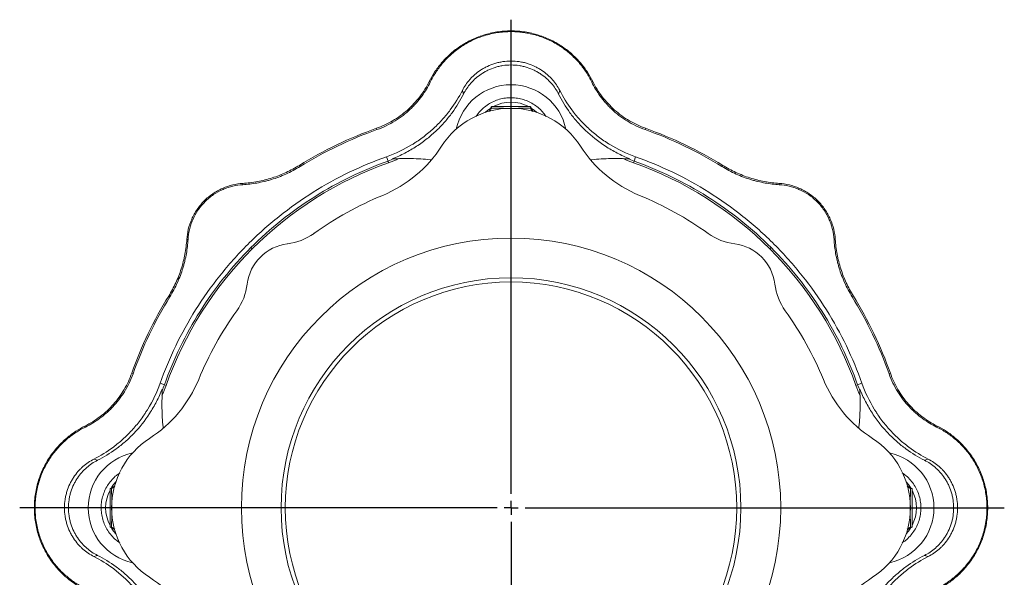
# Model space of a CAD drawing. Header units: millimetres. Extents: x 24 to 822, y -62 to 722.
# Tile 7 of 7: x 471 to 822, y 524 to 722. Entities that reach past the tile are written whole.
import ezdxf

# ---------------------------------------------------------------- set-up
doc = ezdxf.new("R2010")
doc.units = ezdxf.units.MM
doc.layers.add('FORMAT', color=7, linetype='Continuous')

# ---------------------------------------------------------------- blocks, each defined once
blk = doc.blocks.new('SW_CENTERMARKSYMBOL_0')
at = {"layer": 'FORMAT', "color": 0}
for p, q in [((0, 5), (0, 173.98)), ((-5, 0), (-175.22, 0)), ((0, 0), (-2.5, 0)), ((0, 0), (0, 2.5)), ((0, 0), (0, -2.5)), ((0, 0), (2.5, 0)), ((5, 0), (175.91, 0)), ((0, -5), (0, -179.52))]:
    blk.add_line(p, q, dxfattribs=at)

msp = doc.modelspace()

# ---------------------------------------------------------------- linework, layer by layer
at = {"color": 8, "linetype": 'Continuous', "lineweight": 0}
for p, q in [((645.94, 706.28), (645.94, 707.69)), ((616.79, 700.39), (617.15, 700.21)), ((675.09, 700.39), (674.73, 700.21)), ((597.95, 683.71), (598.12, 683.24)), ((693.93, 683.71), (693.77, 683.24)), ((601.54, 673.58), (602.09, 672.05)), ((602.09, 672.05), (602.3, 671.45)), ((689.8, 672.05), (689.59, 671.45)), ((690.34, 673.58), (689.8, 672.05)), ((570.46, 670.51), (570.72, 670.09)), ((721.43, 670.51), (721.17, 670.09)), ((550.26, 664.06), (550.29, 663.62)), ((741.62, 664.06), (741.59, 663.62)), ((530.32, 644.12), (530.76, 644.09)), ((761.56, 644.12), (761.12, 644.09)), ((553.2, 641.19), (553.65, 640.74)), ((738.69, 641.19), (738.24, 640.74)), ((523.87, 623.93), (524.29, 623.66)), ((768.02, 623.93), (767.59, 623.66)), ((510.67, 596.43), (511.14, 596.26)), ((781.21, 596.43), (780.74, 596.26)), ((520.8, 592.84), (522.33, 592.3)), ((522.33, 592.3), (522.93, 592.08)), ((769.55, 592.3), (768.95, 592.08)), ((771.08, 592.84), (769.55, 592.3)), ((493.99, 577.59), (494.17, 577.23)), ((797.89, 577.59), (797.72, 577.23)), ((488.1, 548.44), (486.69, 548.44)), ((803.79, 548.44), (805.19, 548.44))]:
    msp.add_line(p, q, dxfattribs=at)
at = {"color": 7, "linetype": 'Continuous', "lineweight": 15}
for p, q in [((628.58, 697.22), (629, 695.92)), ((663.31, 697.22), (662.88, 695.92)), ((638.05, 689.78), (639.01, 691.45)), ((639.01, 690.89), (638.36, 689.74)), ((639.01, 691.45), (639.01, 690.89)), ((639.01, 691.45), (652.87, 691.45)), ((652.87, 691.45), (652.87, 690.89)), ((652.87, 691.45), (653.83, 689.78)), ((653.55, 689.69), (652.87, 690.89)), ((497.16, 565.81), (498.46, 565.38)), ((794.72, 565.81), (793.42, 565.38)), ((502.93, 555.37), (504.6, 556.33)), ((502.93, 555.37), (503.49, 555.37)), ((502.93, 541.51), (502.93, 555.37)), ((504.69, 556.05), (503.49, 555.37)), ((788.4, 555.37), (787.25, 556.02)), ((787.29, 556.33), (788.95, 555.37)), ((788.95, 555.37), (788.4, 555.37)), ((788.95, 555.37), (788.95, 541.51)), ((504.6, 540.55), (502.93, 541.51)), ((502.93, 541.51), (503.49, 541.51)), ((503.49, 541.51), (504.64, 540.86)), ((787.19, 540.83), (788.4, 541.51)), ((788.95, 541.51), (787.29, 540.55)), ((788.95, 541.51), (788.4, 541.51)), ((497.16, 531.07), (498.46, 531.5)), ((794.72, 531.07), (793.42, 531.5))]:
    msp.add_line(p, q, dxfattribs=at)
at = {"color": 8, "linetype": 'Continuous', "lineweight": 0, "flags": 128}
for points in [[(636.72, 689.38), (637.65, 690.17), (638.71, 690.92)], [(653.18, 690.92), (654.23, 690.17), (655.17, 689.38)], [(503.47, 555.68), (504.21, 556.73), (505, 557.66)], [(786.88, 557.66), (787.68, 556.73), (788.42, 555.68)], [(505, 539.21), (504.21, 540.15), (503.47, 541.2)], [(788.42, 541.2), (787.68, 540.15), (786.88, 539.21)]]:
    msp.add_lwpolyline(points, dxfattribs=at)
at = {"color": 7, "linetype": 'Continuous', "lineweight": 15}
for radius in [96.17, 82, 80.5]:
    msp.add_circle((645.94, 548.44), radius, dxfattribs=at)
for centre, radius, start, end in [((645.94, 679.24), 20, 12.0652, 167.9348), ((645.94, 661.44), 29.42, 32.7198, 147.2802), ((582.84, 701.98), 45.58, 292.3409, 327.2802), ((709.04, 701.98), 45.58, 212.7198, 247.6591), ((645.94, 548.44), 130.53, 109.5343, 135), ((645.94, 548.44), 130.53, 45, 70.4657), ((645.94, 548.44), 120.42, 112.3409, 125.697), ((645.94, 548.44), 120.42, 54.303, 67.6591), ((563.67, 662.95), 20.58, 276.9725, 305.697), ((728.21, 662.95), 20.58, 234.303, 263.0275), ((645.94, 548.44), 130.53, 135, 160.4657), ((568.16, 626.22), 16.42, 96.9725, 173.0275), ((723.72, 626.22), 16.42, 6.9725, 83.0275), ((645.94, 548.44), 130.53, 19.5343, 45), ((531.43, 630.71), 20.58, 324.303, 353.0275), ((760.45, 630.71), 20.58, 186.9725, 215.697), ((645.94, 548.44), 120.42, 144.303, 157.6591), ((645.94, 548.44), 120.42, 22.3409, 35.697), ((492.4, 611.54), 45.58, 302.7198, 337.6591), ((799.48, 611.54), 45.58, 202.3409, 237.2802), ((532.94, 548.44), 29.42, 122.7198, 237.2802), ((758.94, 548.44), 29.42, 302.7198, 57.2802), ((515.14, 548.44), 20, 102.0652, 257.9348), ((776.74, 548.44), 20, 282.0652, 77.9348), ((492.4, 485.34), 45.58, 22.3409, 57.2802), ((799.48, 485.34), 45.58, 122.7198, 157.6591)]:
    msp.add_arc(centre, radius, start, end, dxfattribs=at)
at = {"color": 8, "linetype": 'Continuous', "lineweight": 0}
for centre, start, end in [((645.94, 679.48), 62.1561, 117.8439), ((514.9, 548.44), 152.1561, 207.8439), ((776.99, 548.44), 332.1561, 27.8439)]:
    msp.add_arc(centre, 13.53, start, end, dxfattribs=at)
at = {"color": 7, "linetype": 'Continuous', "lineweight": 15}
for points, knots in [([(616.79, 700.39), (617.33, 701.48), (617.96, 702.57), (619.38, 704.75), (620.17, 705.83), (621.96, 707.94), (622.94, 708.97), (625.1, 710.94), (626.28, 711.88), (628.81, 713.61), (630.16, 714.4), (633.03, 715.81), (634.53, 716.42), (637.66, 717.41), (639.28, 717.79), (642.58, 718.3), (644.26, 718.44), (647.62, 718.44), (649.3, 718.3), (652.6, 717.79), (654.22, 717.41), (657.35, 716.42), (658.86, 715.81), (661.72, 714.4), (663.07, 713.61), (665.6, 711.88), (666.78, 710.94), (668.94, 708.97), (669.93, 707.94), (671.71, 705.83), (672.51, 704.75), (673.93, 702.57), (674.55, 701.48), (675.09, 700.39)], [0, 0, 0, 0, 0.0625, 0.0625, 0.125, 0.125, 0.1875, 0.1875, 0.25, 0.25, 0.3125, 0.3125, 0.375, 0.375, 0.4375, 0.4375, 0.5, 0.5, 0.5625, 0.5625, 0.625, 0.625, 0.6875, 0.6875, 0.75, 0.75, 0.8125, 0.8125, 0.875, 0.875, 0.9375, 0.9375, 1, 1, 1, 1]), ([(674.73, 700.21), (674.16, 701.38), (673.52, 702.51), (672.08, 704.73), (671.28, 705.8), (669.52, 707.88), (668.55, 708.89), (666.95, 710.34), (666.39, 710.81), (665.24, 711.73), (664.64, 712.17), (662.79, 713.43), (661.48, 714.2), (659.73, 715.06), (659.38, 715.22), (658.66, 715.54), (658.29, 715.7), (657.19, 716.14), (656.44, 716.41), (654.16, 717.14), (652.59, 717.52), (650.57, 717.84), (650.16, 717.89), (649.34, 717.99), (648.93, 718.03), (647.68, 718.13), (646.85, 718.17), (644.38, 718.17), (642.74, 718.05), (640.29, 717.68), (639.48, 717.52), (637.89, 717.15), (637.11, 716.94), (635.58, 716.46), (634.83, 716.19), (633.35, 715.61), (632.63, 715.29), (630.51, 714.26), (629.19, 713.49), (627.33, 712.23), (626.73, 711.79), (625.57, 710.88), (625.01, 710.41), (623.4, 708.96), (622.42, 707.95), (620.64, 705.85), (619.83, 704.77), (618.37, 702.53), (617.72, 701.38), (617.15, 700.21)], [0, 0, 0, 0, 0.0625, 0.0625, 0.125, 0.125, 0.1875, 0.1875, 0.21875, 0.21875, 0.25, 0.25, 0.3125, 0.3125, 0.328125, 0.328125, 0.34375, 0.34375, 0.375, 0.375, 0.4375, 0.4375, 0.453125, 0.453125, 0.46875, 0.46875, 0.5, 0.5, 0.5625, 0.5625, 0.59375, 0.59375, 0.625, 0.625, 0.65625, 0.65625, 0.6875, 0.6875, 0.75, 0.75, 0.78125, 0.78125, 0.8125, 0.8125, 0.875, 0.875, 0.9375, 0.9375, 1, 1, 1, 1]), ([(645.94, 707.69), (644.94, 707.69), (643.95, 707.61), (642.5, 707.39), (642.02, 707.3), (641.07, 707.08), (640.59, 706.96), (639.21, 706.53), (638.33, 706.19), (637.08, 705.6), (636.66, 705.38), (635.87, 704.93), (635.48, 704.7), (634.37, 703.97), (633.67, 703.44), (632.71, 702.6), (632.39, 702.31), (631.8, 701.71), (631.51, 701.41), (630.16, 699.88), (629.28, 698.58), (628.58, 697.22)], [0, 0, 0, 0, 0.125, 0.125, 0.1875, 0.1875, 0.25, 0.25, 0.375, 0.375, 0.4375, 0.4375, 0.5, 0.5, 0.625, 0.625, 0.6875, 0.6875, 0.75, 0.75, 1, 1, 1, 1]), ([(645.94, 706.28), (644.96, 706.28), (643.99, 706.21), (642.56, 705.99), (642.09, 705.9), (641.15, 705.68), (640.69, 705.55), (639.34, 705.13), (638.48, 704.79), (637.25, 704.19), (636.84, 703.98), (636.07, 703.54), (635.69, 703.3), (634.61, 702.58), (633.94, 702.06), (633, 701.23), (632.7, 700.95), (632.13, 700.36), (631.85, 700.06), (630.53, 698.55), (629.68, 697.26), (629, 695.92)], [0, 0, 0, 0, 0.125, 0.125, 0.1875, 0.1875, 0.25, 0.25, 0.375, 0.375, 0.4375, 0.4375, 0.5, 0.5, 0.625, 0.625, 0.6875, 0.6875, 0.75, 0.75, 1, 1, 1, 1]), ([(645.94, 707.69), (646.94, 707.69), (647.93, 707.61), (649.38, 707.39), (649.86, 707.3), (650.82, 707.08), (651.29, 706.96), (652.67, 706.53), (653.55, 706.19), (654.81, 705.6), (655.22, 705.38), (656.02, 704.93), (656.4, 704.7), (657.52, 703.97), (658.21, 703.44), (659.18, 702.6), (659.49, 702.31), (660.09, 701.71), (660.37, 701.41), (661.72, 699.88), (662.6, 698.58), (663.31, 697.22)], [0, 0, 0, 0, 0.125, 0.125, 0.1875, 0.1875, 0.25, 0.25, 0.375, 0.375, 0.4375, 0.4375, 0.5, 0.5, 0.625, 0.625, 0.6875, 0.6875, 0.75, 0.75, 1, 1, 1, 1]), ([(662.88, 695.92), (662.2, 697.26), (661.35, 698.54), (659.78, 700.36), (659.2, 700.95), (657.95, 702.06), (657.28, 702.58), (656.19, 703.3), (655.82, 703.54), (655.04, 703.98), (654.64, 704.19), (653.41, 704.79), (652.55, 705.13), (651.21, 705.55), (650.75, 705.67), (649.81, 705.89), (649.33, 705.99), (647.9, 706.21), (646.93, 706.28), (645.94, 706.28)], [0, 0, 0, 0, 0.25, 0.25, 0.375, 0.375, 0.5, 0.5, 0.5625, 0.5625, 0.625, 0.625, 0.75, 0.75, 0.8125, 0.8125, 0.875, 0.875, 1, 1, 1, 1]), ([(597.95, 683.71), (599.93, 684.41), (601.87, 685.31), (605.59, 687.49), (607.36, 688.78), (610.62, 691.66), (612.11, 693.26), (614.73, 696.69), (615.86, 698.51), (616.79, 700.39)], [0, 0, 0, 0, 0.25, 0.25, 0.5, 0.5, 0.75, 0.75, 1, 1, 1, 1]), ([(598.12, 683.24), (600.43, 684.06), (602.58, 685.1), (605.08, 686.65), (605.57, 686.97), (606.53, 687.63), (606.99, 687.97), (608.34, 689.01), (609.18, 689.73), (610.37, 690.86), (610.76, 691.24), (611.51, 692.01), (611.87, 692.4), (612.91, 693.59), (613.55, 694.39), (615.32, 696.83), (616.31, 698.5), (617.15, 700.21)], [0, 0, 0, 0, 0.25, 0.25, 0.3125, 0.3125, 0.375, 0.375, 0.5, 0.5, 0.5625, 0.5625, 0.625, 0.625, 0.75, 0.75, 1, 1, 1, 1]), ([(693.77, 683.24), (691.45, 684.06), (689.3, 685.1), (686.8, 686.65), (686.31, 686.97), (685.35, 687.63), (684.89, 687.97), (683.54, 689.01), (682.7, 689.73), (681.51, 690.86), (681.12, 691.24), (680.38, 692.01), (680.02, 692.4), (678.98, 693.59), (678.34, 694.39), (676.56, 696.83), (675.57, 698.5), (674.73, 700.21)], [0, 0, 0, 0, 0.25, 0.25, 0.3125, 0.3125, 0.375, 0.375, 0.5, 0.5, 0.5625, 0.5625, 0.625, 0.625, 0.75, 0.75, 1, 1, 1, 1]), ([(693.93, 683.71), (691.96, 684.41), (690.01, 685.31), (686.29, 687.49), (684.52, 688.78), (681.26, 691.66), (679.77, 693.26), (677.16, 696.69), (676.03, 698.51), (675.09, 700.39)], [0, 0, 0, 0, 0.25, 0.25, 0.5, 0.5, 0.75, 0.75, 1, 1, 1, 1]), ([(628.58, 697.22), (627.37, 694.84), (625.95, 692.52), (623.84, 689.69), (623.4, 689.13), (622.49, 688.01), (622.01, 687.46), (620.53, 685.81), (619.48, 684.75), (617.25, 682.68), (616.06, 681.68), (614.15, 680.24), (613.49, 679.76), (612.48, 679.07), (612.13, 678.84), (611.43, 678.39), (611.08, 678.17), (607.89, 676.22), (604.84, 674.75), (601.54, 673.58)], [0, 0, 0, 0, 0.25, 0.25, 0.3125, 0.3125, 0.375, 0.375, 0.5, 0.5, 0.625, 0.625, 0.6875, 0.6875, 0.71875, 0.71875, 0.75, 0.75, 1, 1, 1, 1]), ([(629, 695.92), (627.85, 693.64), (626.5, 691.42), (624.51, 688.7), (624.1, 688.16), (623.24, 687.09), (622.79, 686.55), (621.4, 684.96), (620.42, 683.93), (618.33, 681.93), (617.22, 680.96), (615.45, 679.55), (614.84, 679.09), (613.58, 678.18), (612.92, 677.74), (610.92, 676.44), (609.54, 675.63), (607.38, 674.51), (606.64, 674.16), (605.14, 673.48), (604.38, 673.15), (603.6, 672.85)], [0, 0, 0, 0, 0.25, 0.25, 0.3125, 0.3125, 0.375, 0.375, 0.5, 0.5, 0.625, 0.625, 0.6875, 0.6875, 0.75, 0.75, 0.875, 0.875, 0.9375, 0.9375, 1, 1, 1, 1]), ([(688.28, 672.85), (686.74, 673.46), (685.24, 674.13), (683.08, 675.25), (682.36, 675.64), (680.97, 676.46), (680.28, 676.88), (676.95, 679.04), (674.6, 680.93), (671.96, 683.46), (671.44, 683.98), (670.45, 685.01), (669.98, 685.54), (668.6, 687.11), (667.75, 688.18), (665.38, 691.42), (664.03, 693.64), (662.88, 695.92)], [0, 0, 0, 0, 0.125, 0.125, 0.1875, 0.1875, 0.25, 0.25, 0.5, 0.5, 0.5625, 0.5625, 0.625, 0.625, 0.75, 0.75, 1, 1, 1, 1]), ([(663.31, 697.22), (664.51, 694.84), (665.93, 692.52), (668.04, 689.69), (668.48, 689.13), (669.4, 688.01), (669.87, 687.46), (671.35, 685.81), (672.4, 684.75), (674.64, 682.68), (675.83, 681.68), (677.73, 680.24), (678.39, 679.76), (679.41, 679.07), (679.75, 678.84), (680.45, 678.39), (680.8, 678.17), (683.99, 676.22), (687.04, 674.75), (690.34, 673.58)], [0, 0, 0, 0, 0.25, 0.25, 0.3125, 0.3125, 0.375, 0.375, 0.5, 0.5, 0.625, 0.625, 0.6875, 0.6875, 0.71875, 0.71875, 0.75, 0.75, 1, 1, 1, 1]), ([(658.42, 687.89), (658.14, 688.32), (657.44, 689.35), (656.06, 690.76), (654.35, 692.11), (652.45, 693.19), (650.41, 693.99), (648.29, 694.49), (646.11, 694.67), (643.93, 694.54), (641.79, 694.09), (639.74, 693.34), (637.82, 692.3), (636.08, 690.99), (634.58, 689.52), (633.8, 688.41), (633.44, 687.89)], [0, 0, 0, 0, 0.052429, 0.126027, 0.199627, 0.273232, 0.346839, 0.420451, 0.494065, 0.567681, 0.641298, 0.714915, 0.78853, 0.862143, 0.935754, 1, 1, 1, 1]), ([(645.94, 690.82), (645.36, 690.82), (644.77, 690.82), (643.59, 690.83), (643, 690.83), (641.27, 690.85), (640.13, 690.87), (639.01, 690.89)], [0, 0, 0, 0, 0.25, 0.25, 0.5, 0.5, 1, 1, 1, 1]), ([(652.87, 690.89), (651.74, 690.87), (650.59, 690.85), (648.28, 690.83), (647.11, 690.82), (645.94, 690.82)], [0, 0, 0, 0, 0.5, 0.5, 1, 1, 1, 1]), ([(597.95, 683.71), (593.16, 682.01), (588.45, 680.05), (579.26, 675.64), (574.78, 673.19), (570.46, 670.51)], [0, 0, 0, 0, 0.5, 0.5, 1, 1, 1, 1]), ([(598.12, 683.24), (593.34, 681.54), (588.65, 679.59), (579.49, 675.2), (575.03, 672.75), (570.72, 670.09)], [0, 0, 0, 0, 0.5, 0.5, 1, 1, 1, 1]), ([(693.77, 683.24), (698.54, 681.54), (703.24, 679.59), (712.4, 675.2), (716.86, 672.75), (721.17, 670.09)], [0, 0, 0, 0, 0.5, 0.5, 1, 1, 1, 1]), ([(693.93, 683.71), (698.72, 682.01), (703.44, 680.05), (712.63, 675.64), (717.1, 673.19), (721.43, 670.51)], [0, 0, 0, 0, 0.5, 0.5, 1, 1, 1, 1]), ([(520.8, 592.84), (522.39, 597.32), (524.25, 601.77), (528.47, 610.53), (530.85, 614.83), (536.09, 623.2), (538.97, 627.26), (545.18, 635.06), (548.52, 638.79), (555.59, 645.87), (559.32, 649.2), (567.12, 655.41), (571.18, 658.29), (579.55, 663.54), (583.85, 665.91), (592.61, 670.13), (597.06, 671.99), (601.54, 673.58)], [0, 0, 0, 0, 0.125, 0.125, 0.25, 0.25, 0.375, 0.375, 0.5, 0.5, 0.625, 0.625, 0.75, 0.75, 0.875, 0.875, 1, 1, 1, 1]), ([(553.2, 641.19), (556.6, 644.59), (560.22, 647.83), (567.81, 653.91), (571.79, 656.74), (580.04, 661.95), (584.31, 664.32), (593.06, 668.57), (597.54, 670.44), (602.09, 672.05)], [0, 0, 0, 0, 0.25, 0.25, 0.5, 0.5, 0.75, 0.75, 1, 1, 1, 1]), ([(603.6, 672.85), (605.86, 672.89), (610.37, 672.98), (614.99, 672.79), (617.31, 672.49), (617.42, 672.48)], [0, 0, 0, 0, 0.487865, 0.975739, 1, 1, 1, 1]), ([(688.28, 672.85), (686.03, 672.89), (681.51, 672.98), (676.9, 672.79), (674.57, 672.49), (674.46, 672.48)], [0, 0, 0, 0, 0.487865, 0.975739, 1, 1, 1, 1]), ([(738.69, 641.19), (735.28, 644.59), (731.66, 647.83), (724.07, 653.91), (720.09, 656.74), (711.84, 661.95), (707.57, 664.32), (698.82, 668.57), (694.34, 670.44), (689.8, 672.05)], [0, 0, 0, 0, 0.25, 0.25, 0.5, 0.5, 0.75, 0.75, 1, 1, 1, 1]), ([(690.34, 673.58), (694.82, 671.99), (699.28, 670.13), (708.03, 665.91), (712.33, 663.54), (720.7, 658.29), (724.76, 655.41), (732.56, 649.2), (736.3, 645.87), (743.37, 638.79), (746.7, 635.06), (752.91, 627.26), (755.79, 623.2), (761.04, 614.83), (763.41, 610.53), (767.64, 601.77), (769.49, 597.32), (771.08, 592.84)], [0, 0, 0, 0, 0.125, 0.125, 0.25, 0.25, 0.375, 0.375, 0.5, 0.5, 0.625, 0.625, 0.75, 0.75, 0.875, 0.875, 1, 1, 1, 1]), ([(550.26, 664.06), (552.02, 664.18), (553.79, 664.4), (557.3, 665.06), (559.05, 665.5), (562.46, 666.59), (564.14, 667.24), (567.38, 668.74), (568.95, 669.58), (570.46, 670.51)], [0, 0, 0, 0, 0.25, 0.25, 0.5, 0.5, 0.75, 0.75, 1, 1, 1, 1]), ([(550.29, 663.62), (551.94, 663.72), (553.61, 663.91), (556.15, 664.36), (557.01, 664.54), (558.3, 664.85), (558.73, 664.96), (559.6, 665.19), (560.04, 665.32), (562.22, 665.99), (563.95, 666.63), (566.52, 667.79), (567.37, 668.2), (569.06, 669.1), (569.9, 669.58), (570.72, 670.09)], [0, 0, 0, 0, 0.25, 0.25, 0.375, 0.375, 0.4375, 0.4375, 0.5, 0.5, 0.75, 0.75, 0.875, 0.875, 1, 1, 1, 1]), ([(741.59, 663.62), (739.94, 663.72), (738.27, 663.91), (735.73, 664.36), (734.87, 664.54), (733.58, 664.85), (733.15, 664.96), (732.28, 665.19), (731.84, 665.32), (729.66, 665.99), (727.93, 666.63), (725.37, 667.79), (724.52, 668.2), (722.82, 669.1), (721.99, 669.58), (721.17, 670.09)], [0, 0, 0, 0, 0.25, 0.25, 0.375, 0.375, 0.4375, 0.4375, 0.5, 0.5, 0.75, 0.75, 0.875, 0.875, 1, 1, 1, 1]), ([(741.62, 664.06), (739.86, 664.18), (738.09, 664.4), (734.58, 665.06), (732.84, 665.5), (729.42, 666.59), (727.75, 667.24), (724.5, 668.74), (722.93, 669.58), (721.43, 670.51)], [0, 0, 0, 0, 0.25, 0.25, 0.5, 0.5, 0.75, 0.75, 1, 1, 1, 1]), ([(550.26, 664.06), (549.09, 663.98), (547.89, 663.81), (545.47, 663.23), (544.25, 662.83), (541.88, 661.79), (540.72, 661.15), (538.52, 659.65), (537.48, 658.8), (535.59, 656.9), (534.73, 655.86), (533.23, 653.66), (532.59, 652.5), (531.55, 650.13), (531.15, 648.91), (530.57, 646.5), (530.4, 645.29), (530.32, 644.12)], [0, 0, 0, 0, 0.125, 0.125, 0.25, 0.25, 0.375, 0.375, 0.5, 0.5, 0.625, 0.625, 0.75, 0.75, 0.875, 0.875, 1, 1, 1, 1]), ([(761.56, 644.12), (761.49, 645.29), (761.31, 646.5), (760.73, 648.91), (760.33, 650.13), (759.29, 652.5), (758.65, 653.66), (757.16, 655.86), (756.3, 656.9), (754.4, 658.8), (753.36, 659.65), (751.16, 661.15), (750, 661.79), (747.63, 662.83), (746.42, 663.23), (744, 663.81), (742.79, 663.98), (741.62, 664.06)], [0, 0, 0, 0, 0.125, 0.125, 0.25, 0.25, 0.375, 0.375, 0.5, 0.5, 0.625, 0.625, 0.75, 0.75, 0.875, 0.875, 1, 1, 1, 1]), ([(530.76, 644.09), (530.83, 645.24), (530.99, 646.4), (531.4, 648.16), (531.57, 648.75), (531.86, 649.63), (531.96, 649.93), (532.18, 650.52), (532.3, 650.81), (532.93, 652.26), (533.54, 653.39), (534.45, 654.75), (534.65, 655.01), (535.04, 655.55), (535.25, 655.81), (535.88, 656.58), (536.33, 657.08), (537.26, 658.01), (537.75, 658.46), (538.77, 659.3), (539.31, 659.71), (540.95, 660.82), (542.08, 661.43), (543.55, 662.07), (543.84, 662.19), (544.43, 662.41), (544.72, 662.52), (545.61, 662.81), (546.2, 662.97), (547.96, 663.39), (549.14, 663.55), (550.29, 663.62)], [0, 0, 0, 0, 0.125, 0.125, 0.1875, 0.1875, 0.21875, 0.21875, 0.25, 0.25, 0.375, 0.375, 0.40625, 0.40625, 0.4375, 0.4375, 0.5, 0.5, 0.5625, 0.5625, 0.625, 0.625, 0.75, 0.75, 0.78125, 0.78125, 0.8125, 0.8125, 0.875, 0.875, 1, 1, 1, 1]), ([(741.59, 663.62), (742.75, 663.55), (743.91, 663.39), (745.66, 662.98), (746.25, 662.82), (747.14, 662.52), (747.43, 662.42), (748.02, 662.2), (748.31, 662.08), (749.76, 661.45), (750.89, 660.84), (752.25, 659.93), (752.52, 659.74), (753.05, 659.34), (753.31, 659.13), (754.09, 658.5), (754.58, 658.05), (755.51, 657.12), (755.96, 656.63), (756.81, 655.61), (757.21, 655.07), (758.32, 653.43), (758.94, 652.3), (759.57, 650.84), (759.69, 650.54), (759.91, 649.95), (760.02, 649.66), (760.31, 648.77), (760.47, 648.19), (760.89, 646.42), (761.05, 645.25), (761.12, 644.09)], [0, 0, 0, 0, 0.125, 0.125, 0.1875, 0.1875, 0.21875, 0.21875, 0.25, 0.25, 0.375, 0.375, 0.40625, 0.40625, 0.4375, 0.4375, 0.5, 0.5, 0.5625, 0.5625, 0.625, 0.625, 0.75, 0.75, 0.78125, 0.78125, 0.8125, 0.8125, 0.875, 0.875, 1, 1, 1, 1]), ([(530.32, 644.12), (530.21, 642.36), (529.98, 640.59), (529.32, 637.08), (528.88, 635.33), (527.79, 631.92), (527.14, 630.24), (525.64, 627), (524.8, 625.43), (523.87, 623.93)], [0, 0, 0, 0, 0.25, 0.25, 0.5, 0.5, 0.75, 0.75, 1, 1, 1, 1]), ([(530.76, 644.09), (530.66, 642.44), (530.47, 640.77), (530.02, 638.23), (529.84, 637.37), (529.53, 636.08), (529.42, 635.65), (529.19, 634.78), (529.06, 634.34), (528.39, 632.16), (527.75, 630.43), (526.59, 627.86), (526.18, 627.01), (525.28, 625.32), (524.8, 624.48), (524.29, 623.66)], [0, 0, 0, 0, 0.25, 0.25, 0.375, 0.375, 0.4375, 0.4375, 0.5, 0.5, 0.75, 0.75, 0.875, 0.875, 1, 1, 1, 1]), ([(761.12, 644.09), (761.22, 642.44), (761.41, 640.77), (761.86, 638.23), (762.04, 637.37), (762.35, 636.08), (762.46, 635.65), (762.7, 634.78), (762.82, 634.34), (763.49, 632.16), (764.14, 630.43), (765.29, 627.86), (765.71, 627.01), (766.6, 625.32), (767.08, 624.48), (767.59, 623.66)], [0, 0, 0, 0, 0.25, 0.25, 0.375, 0.375, 0.4375, 0.4375, 0.5, 0.5, 0.75, 0.75, 0.875, 0.875, 1, 1, 1, 1]), ([(761.56, 644.12), (761.68, 642.36), (761.9, 640.59), (762.56, 637.08), (763, 635.33), (764.09, 631.92), (764.75, 630.24), (766.24, 627), (767.09, 625.43), (768.02, 623.93)], [0, 0, 0, 0, 0.25, 0.25, 0.5, 0.5, 0.75, 0.75, 1, 1, 1, 1]), ([(553.2, 641.19), (549.79, 637.78), (546.55, 634.16), (540.47, 626.57), (537.64, 622.59), (532.43, 614.34), (530.06, 610.07), (525.81, 601.32), (523.94, 596.84), (522.33, 592.3)], [0, 0, 0, 0, 0.25, 0.25, 0.5, 0.5, 0.75, 0.75, 1, 1, 1, 1]), ([(738.69, 641.19), (742.09, 637.78), (745.33, 634.16), (751.41, 626.57), (754.24, 622.59), (759.45, 614.34), (761.83, 610.07), (766.07, 601.32), (767.94, 596.84), (769.55, 592.3)], [0, 0, 0, 0, 0.25, 0.25, 0.5, 0.5, 0.75, 0.75, 1, 1, 1, 1]), ([(510.67, 596.43), (512.37, 601.22), (514.33, 605.93), (518.74, 615.12), (521.19, 619.6), (523.87, 623.93)], [0, 0, 0, 0, 0.5, 0.5, 1, 1, 1, 1]), ([(511.14, 596.26), (512.84, 601.04), (514.79, 605.73), (519.19, 614.89), (521.63, 619.36), (524.29, 623.66)], [0, 0, 0, 0, 0.5, 0.5, 1, 1, 1, 1]), ([(780.74, 596.26), (779.04, 601.04), (777.09, 605.73), (772.7, 614.89), (770.26, 619.36), (767.59, 623.66)], [0, 0, 0, 0, 0.5, 0.5, 1, 1, 1, 1]), ([(781.21, 596.43), (779.51, 601.22), (777.55, 605.93), (773.14, 615.12), (770.69, 619.6), (768.02, 623.93)], [0, 0, 0, 0, 0.5, 0.5, 1, 1, 1, 1]), ([(510.67, 596.43), (509.97, 594.45), (509.07, 592.51), (506.89, 588.79), (505.61, 587.02), (502.72, 583.76), (501.12, 582.27), (497.69, 579.65), (495.87, 578.52), (493.99, 577.59)], [0, 0, 0, 0, 0.25, 0.25, 0.5, 0.5, 0.75, 0.75, 1, 1, 1, 1]), ([(511.14, 596.26), (510.32, 593.95), (509.28, 591.8), (507.73, 589.3), (507.41, 588.81), (506.75, 587.85), (506.41, 587.39), (505.37, 586.04), (504.65, 585.2), (503.53, 584.01), (503.15, 583.62), (502.37, 582.88), (501.98, 582.51), (500.79, 581.47), (499.99, 580.84), (497.55, 579.06), (495.88, 578.07), (494.17, 577.23)], [0, 0, 0, 0, 0.25, 0.25, 0.3125, 0.3125, 0.375, 0.375, 0.5, 0.5, 0.5625, 0.5625, 0.625, 0.625, 0.75, 0.75, 1, 1, 1, 1]), ([(780.74, 596.26), (781.56, 593.95), (782.6, 591.8), (784.15, 589.3), (784.47, 588.81), (785.13, 587.85), (785.47, 587.39), (786.51, 586.04), (787.24, 585.2), (788.36, 584.01), (788.74, 583.62), (789.51, 582.88), (789.91, 582.51), (791.09, 581.47), (791.9, 580.84), (794.34, 579.06), (796.01, 578.07), (797.72, 577.23)], [0, 0, 0, 0, 0.25, 0.25, 0.3125, 0.3125, 0.375, 0.375, 0.5, 0.5, 0.5625, 0.5625, 0.625, 0.625, 0.75, 0.75, 1, 1, 1, 1]), ([(781.21, 596.43), (781.91, 594.45), (782.81, 592.51), (784.99, 588.79), (786.28, 587.02), (789.16, 583.76), (790.77, 582.27), (794.19, 579.65), (796.02, 578.52), (797.89, 577.59)], [0, 0, 0, 0, 0.25, 0.25, 0.5, 0.5, 0.75, 0.75, 1, 1, 1, 1]), ([(497.16, 565.81), (499.54, 567.01), (501.86, 568.43), (504.69, 570.54), (505.25, 570.98), (506.37, 571.9), (506.92, 572.37), (508.57, 573.85), (509.63, 574.9), (511.7, 577.14), (512.7, 578.32), (514.14, 580.23), (514.62, 580.89), (515.31, 581.91), (515.54, 582.25), (515.99, 582.95), (516.21, 583.3), (518.16, 586.49), (519.63, 589.54), (520.8, 592.84)], [0, 0, 0, 0, 0.25, 0.25, 0.3125, 0.3125, 0.375, 0.375, 0.5, 0.5, 0.625, 0.625, 0.6875, 0.6875, 0.71875, 0.71875, 0.75, 0.75, 1, 1, 1, 1]), ([(521.53, 590.78), (520.93, 589.24), (520.25, 587.74), (519.13, 585.57), (518.74, 584.86), (517.92, 583.46), (517.5, 582.78), (515.34, 579.45), (513.45, 577.1), (510.92, 574.45), (510.4, 573.94), (509.37, 572.95), (508.85, 572.48), (507.27, 571.1), (506.2, 570.25), (502.96, 567.88), (500.74, 566.53), (498.46, 565.38)], [0, 0, 0, 0, 0.125, 0.125, 0.1875, 0.1875, 0.25, 0.25, 0.5, 0.5, 0.5625, 0.5625, 0.625, 0.625, 0.75, 0.75, 1, 1, 1, 1]), ([(521.53, 590.78), (521.49, 588.53), (521.4, 584.01), (521.59, 579.4), (521.89, 577.07), (521.9, 576.96)], [0, 0, 0, 0, 0.487865, 0.975739, 1, 1, 1, 1]), ([(770.35, 590.78), (770.39, 588.53), (770.48, 584.01), (770.29, 579.4), (770, 577.07), (769.98, 576.96)], [0, 0, 0, 0, 0.487865, 0.975739, 1, 1, 1, 1]), ([(793.42, 565.38), (791.14, 566.53), (788.92, 567.88), (786.2, 569.87), (785.66, 570.28), (784.59, 571.14), (784.05, 571.59), (782.47, 572.98), (781.44, 573.96), (779.43, 576.05), (778.46, 577.16), (777.05, 578.94), (776.59, 579.55), (775.68, 580.81), (775.24, 581.46), (773.94, 583.46), (773.13, 584.84), (772.02, 587.01), (771.66, 587.74), (770.98, 589.24), (770.66, 590), (770.35, 590.78)], [0, 0, 0, 0, 0.25, 0.25, 0.3125, 0.3125, 0.375, 0.375, 0.5, 0.5, 0.625, 0.625, 0.6875, 0.6875, 0.75, 0.75, 0.875, 0.875, 0.9375, 0.9375, 1, 1, 1, 1]), ([(794.72, 565.81), (792.34, 567.01), (790.02, 568.43), (787.2, 570.54), (786.63, 570.98), (785.52, 571.9), (784.96, 572.37), (783.32, 573.85), (782.25, 574.9), (780.19, 577.14), (779.19, 578.32), (777.74, 580.23), (777.27, 580.89), (776.57, 581.91), (776.34, 582.25), (775.89, 582.95), (775.67, 583.3), (773.72, 586.49), (772.25, 589.54), (771.08, 592.84)], [0, 0, 0, 0, 0.25, 0.25, 0.3125, 0.3125, 0.375, 0.375, 0.5, 0.5, 0.625, 0.625, 0.6875, 0.6875, 0.71875, 0.71875, 0.75, 0.75, 1, 1, 1, 1]), ([(493.99, 519.29), (492.9, 519.83), (491.81, 520.45), (489.63, 521.87), (488.55, 522.67), (486.44, 524.46), (485.41, 525.44), (483.44, 527.6), (482.51, 528.78), (480.77, 531.31), (479.98, 532.66), (478.57, 535.52), (477.97, 537.03), (476.97, 540.16), (476.59, 541.78), (476.08, 545.08), (475.95, 546.76), (475.95, 550.12), (476.08, 551.8), (476.59, 555.1), (476.97, 556.72), (477.97, 559.85), (478.57, 561.35), (479.98, 564.22), (480.77, 565.57), (482.51, 568.1), (483.44, 569.28), (485.41, 571.44), (486.44, 572.42), (488.55, 574.21), (489.63, 575.01), (491.81, 576.43), (492.9, 577.05), (493.99, 577.59)], [0, 0, 0, 0, 0.0625, 0.0625, 0.125, 0.125, 0.1875, 0.1875, 0.25, 0.25, 0.3125, 0.3125, 0.375, 0.375, 0.4375, 0.4375, 0.5, 0.5, 0.5625, 0.5625, 0.625, 0.625, 0.6875, 0.6875, 0.75, 0.75, 0.8125, 0.8125, 0.875, 0.875, 0.9375, 0.9375, 1, 1, 1, 1]), ([(494.17, 577.23), (493, 576.66), (491.87, 576.02), (489.66, 574.58), (488.58, 573.78), (486.5, 572.01), (485.49, 571.05), (484.04, 569.45), (483.57, 568.89), (482.65, 567.73), (482.22, 567.14), (480.95, 565.29), (480.18, 563.98), (479.33, 562.23), (479.16, 561.88), (478.84, 561.16), (478.68, 560.79), (478.24, 559.68), (477.97, 558.93), (477.24, 556.65), (476.87, 555.09), (476.54, 553.07), (476.49, 552.66), (476.39, 551.84), (476.35, 551.42), (476.25, 550.18), (476.21, 549.35), (476.21, 546.87), (476.33, 545.24), (476.7, 542.79), (476.86, 541.98), (477.23, 540.39), (477.44, 539.61), (477.92, 538.08), (478.19, 537.32), (478.77, 535.85), (479.09, 535.13), (480.12, 533.01), (480.89, 531.69), (482.15, 529.83), (482.59, 529.23), (483.5, 528.07), (483.97, 527.51), (485.43, 525.9), (486.44, 524.92), (488.53, 523.14), (489.62, 522.33), (491.85, 520.87), (493, 520.22), (494.17, 519.65)], [0, 0, 0, 0, 0.0625, 0.0625, 0.125, 0.125, 0.1875, 0.1875, 0.21875, 0.21875, 0.25, 0.25, 0.3125, 0.3125, 0.328125, 0.328125, 0.34375, 0.34375, 0.375, 0.375, 0.4375, 0.4375, 0.453125, 0.453125, 0.46875, 0.46875, 0.5, 0.5, 0.5625, 0.5625, 0.59375, 0.59375, 0.625, 0.625, 0.65625, 0.65625, 0.6875, 0.6875, 0.75, 0.75, 0.78125, 0.78125, 0.8125, 0.8125, 0.875, 0.875, 0.9375, 0.9375, 1, 1, 1, 1]), ([(797.72, 519.65), (798.88, 520.22), (800.02, 520.86), (802.23, 522.3), (803.3, 523.1), (805.39, 524.87), (806.39, 525.83), (807.84, 527.43), (808.32, 527.99), (809.23, 529.15), (809.67, 529.74), (810.93, 531.59), (811.7, 532.9), (812.56, 534.65), (812.72, 535), (813.05, 535.72), (813.2, 536.09), (813.65, 537.2), (813.92, 537.94), (814.64, 540.23), (815.02, 541.79), (815.34, 543.81), (815.4, 544.22), (815.49, 545.04), (815.54, 545.46), (815.64, 546.7), (815.67, 547.53), (815.68, 550), (815.55, 551.64), (815.18, 554.09), (815.02, 554.9), (814.65, 556.49), (814.44, 557.27), (813.96, 558.8), (813.69, 559.55), (813.11, 561.03), (812.79, 561.75), (811.76, 563.87), (810.99, 565.19), (809.73, 567.05), (809.29, 567.65), (808.38, 568.81), (807.91, 569.37), (806.46, 570.98), (805.45, 571.96), (803.35, 573.74), (802.27, 574.55), (800.03, 576.01), (798.88, 576.66), (797.72, 577.23)], [0, 0, 0, 0, 0.0625, 0.0625, 0.125, 0.125, 0.1875, 0.1875, 0.21875, 0.21875, 0.25, 0.25, 0.3125, 0.3125, 0.328125, 0.328125, 0.34375, 0.34375, 0.375, 0.375, 0.4375, 0.4375, 0.453125, 0.453125, 0.46875, 0.46875, 0.5, 0.5, 0.5625, 0.5625, 0.59375, 0.59375, 0.625, 0.625, 0.65625, 0.65625, 0.6875, 0.6875, 0.75, 0.75, 0.78125, 0.78125, 0.8125, 0.8125, 0.875, 0.875, 0.9375, 0.9375, 1, 1, 1, 1]), ([(797.89, 577.59), (798.98, 577.05), (800.08, 576.43), (802.25, 575.01), (803.33, 574.21), (805.44, 572.42), (806.47, 571.44), (808.44, 569.28), (809.38, 568.1), (811.11, 565.57), (811.9, 564.22), (813.31, 561.35), (813.92, 559.85), (814.91, 556.72), (815.29, 555.1), (815.81, 551.8), (815.94, 550.12), (815.94, 546.76), (815.81, 545.08), (815.29, 541.78), (814.91, 540.16), (813.92, 537.03), (813.31, 535.52), (811.9, 532.66), (811.11, 531.31), (809.38, 528.78), (808.44, 527.6), (806.47, 525.44), (805.44, 524.46), (803.33, 522.67), (802.25, 521.87), (800.08, 520.45), (798.98, 519.83), (797.89, 519.29)], [0, 0, 0, 0, 0.0625, 0.0625, 0.125, 0.125, 0.1875, 0.1875, 0.25, 0.25, 0.3125, 0.3125, 0.375, 0.375, 0.4375, 0.4375, 0.5, 0.5, 0.5625, 0.5625, 0.625, 0.625, 0.6875, 0.6875, 0.75, 0.75, 0.8125, 0.8125, 0.875, 0.875, 0.9375, 0.9375, 1, 1, 1, 1]), ([(486.69, 548.44), (486.69, 549.44), (486.77, 550.43), (486.99, 551.88), (487.08, 552.36), (487.3, 553.31), (487.42, 553.79), (487.85, 555.17), (488.19, 556.05), (488.79, 557.31), (489, 557.72), (489.45, 558.51), (489.68, 558.9), (490.42, 560.02), (490.94, 560.71), (491.79, 561.68), (492.08, 561.99), (492.67, 562.58), (492.97, 562.87), (494.5, 564.22), (495.8, 565.1), (497.16, 565.81)], [0, 0, 0, 0, 0.125, 0.125, 0.1875, 0.1875, 0.25, 0.25, 0.375, 0.375, 0.4375, 0.4375, 0.5, 0.5, 0.625, 0.625, 0.6875, 0.6875, 0.75, 0.75, 1, 1, 1, 1]), ([(498.46, 565.38), (497.12, 564.7), (495.84, 563.85), (494.02, 562.27), (493.43, 561.69), (492.32, 560.44), (491.8, 559.77), (491.08, 558.69), (490.85, 558.32), (490.4, 557.54), (490.19, 557.14), (489.6, 555.91), (489.25, 555.05), (488.83, 553.7), (488.71, 553.25), (488.49, 552.31), (488.4, 551.83), (488.17, 550.4), (488.1, 549.43), (488.1, 548.44)], [0, 0, 0, 0, 0.25, 0.25, 0.375, 0.375, 0.5, 0.5, 0.5625, 0.5625, 0.625, 0.625, 0.75, 0.75, 0.8125, 0.8125, 0.875, 0.875, 1, 1, 1, 1]), ([(803.79, 548.44), (803.79, 549.43), (803.71, 550.39), (803.49, 551.82), (803.4, 552.29), (803.18, 553.23), (803.05, 553.69), (802.63, 555.05), (802.29, 555.9), (801.7, 557.14), (801.48, 557.54), (801.04, 558.31), (800.81, 558.69), (800.08, 559.77), (799.56, 560.44), (798.73, 561.38), (798.45, 561.68), (797.86, 562.26), (797.56, 562.53), (796.05, 563.85), (794.76, 564.7), (793.42, 565.38)], [0, 0, 0, 0, 0.125, 0.125, 0.1875, 0.1875, 0.25, 0.25, 0.375, 0.375, 0.4375, 0.4375, 0.5, 0.5, 0.625, 0.625, 0.6875, 0.6875, 0.75, 0.75, 1, 1, 1, 1]), ([(805.19, 548.44), (805.19, 549.44), (805.11, 550.43), (804.89, 551.88), (804.8, 552.36), (804.59, 553.31), (804.46, 553.79), (804.04, 555.17), (803.69, 556.05), (803.1, 557.31), (802.88, 557.72), (802.44, 558.51), (802.2, 558.9), (801.47, 560.02), (800.94, 560.71), (800.1, 561.68), (799.81, 561.99), (799.22, 562.58), (798.92, 562.87), (797.39, 564.22), (796.08, 565.1), (794.72, 565.81)], [0, 0, 0, 0, 0.125, 0.125, 0.1875, 0.1875, 0.25, 0.25, 0.375, 0.375, 0.4375, 0.4375, 0.5, 0.5, 0.625, 0.625, 0.6875, 0.6875, 0.75, 0.75, 1, 1, 1, 1]), ([(506.49, 560.92), (506.06, 560.63), (505.03, 559.94), (503.62, 558.56), (502.27, 556.84), (501.19, 554.95), (500.39, 552.91), (499.89, 550.79), (499.71, 548.61), (499.85, 546.43), (500.29, 544.29), (501.04, 542.24), (502.08, 540.32), (503.39, 538.57), (504.86, 537.08), (505.97, 536.3), (506.49, 535.94)], [0, 0, 0, 0, 0.052429, 0.126027, 0.199627, 0.273232, 0.346839, 0.420451, 0.494065, 0.567681, 0.641298, 0.714915, 0.78853, 0.862143, 0.935754, 1, 1, 1, 1]), ([(785.39, 535.96), (785.82, 536.25), (786.86, 536.94), (788.27, 538.32), (789.62, 540.04), (790.7, 541.93), (791.49, 543.97), (791.99, 546.09), (792.17, 548.27), (792.04, 550.45), (791.59, 552.59), (790.84, 554.64), (789.8, 556.56), (788.49, 558.31), (787.02, 559.8), (785.91, 560.58), (785.39, 560.94)], [0, 0, 0, 0, 0.052429, 0.126027, 0.199627, 0.273232, 0.346839, 0.420451, 0.494065, 0.567681, 0.641298, 0.714915, 0.78853, 0.862143, 0.935754, 1, 1, 1, 1]), ([(503.49, 555.37), (503.51, 554.24), (503.53, 553.09), (503.56, 550.77), (503.56, 549.61), (503.56, 548.44)], [0, 0, 0, 0, 0.5, 0.5, 1, 1, 1, 1]), ([(788.32, 548.44), (788.32, 549.03), (788.32, 549.61), (788.33, 550.79), (788.33, 551.38), (788.35, 553.11), (788.37, 554.25), (788.4, 555.37)], [0, 0, 0, 0, 0.25, 0.25, 0.5, 0.5, 1, 1, 1, 1]), ([(486.69, 548.44), (486.69, 547.44), (486.77, 546.45), (486.99, 545), (487.08, 544.52), (487.3, 543.56), (487.42, 543.09), (487.85, 541.71), (488.19, 540.83), (488.79, 539.57), (489, 539.16), (489.45, 538.36), (489.68, 537.98), (490.42, 536.86), (490.94, 536.17), (491.79, 535.2), (492.08, 534.89), (492.67, 534.3), (492.97, 534.01), (494.5, 532.66), (495.8, 531.78), (497.16, 531.07)], [0, 0, 0, 0, 0.125, 0.125, 0.1875, 0.1875, 0.25, 0.25, 0.375, 0.375, 0.4375, 0.4375, 0.5, 0.5, 0.625, 0.625, 0.6875, 0.6875, 0.75, 0.75, 1, 1, 1, 1]), ([(488.1, 548.44), (488.1, 547.45), (488.17, 546.49), (488.39, 545.06), (488.49, 544.59), (488.7, 543.65), (488.83, 543.19), (489.25, 541.83), (489.59, 540.98), (490.19, 539.74), (490.4, 539.34), (490.84, 538.56), (491.08, 538.19), (491.8, 537.11), (492.32, 536.44), (493.15, 535.5), (493.44, 535.2), (494.02, 534.62), (494.32, 534.35), (495.84, 533.03), (497.12, 532.18), (498.46, 531.5)], [0, 0, 0, 0, 0.125, 0.125, 0.1875, 0.1875, 0.25, 0.25, 0.375, 0.375, 0.4375, 0.4375, 0.5, 0.5, 0.625, 0.625, 0.6875, 0.6875, 0.75, 0.75, 1, 1, 1, 1]), ([(503.56, 548.44), (503.56, 547.85), (503.56, 547.27), (503.55, 546.09), (503.55, 545.5), (503.53, 543.77), (503.51, 542.63), (503.49, 541.51)], [0, 0, 0, 0, 0.25, 0.25, 0.5, 0.5, 1, 1, 1, 1]), ([(788.4, 541.51), (788.37, 542.64), (788.35, 543.79), (788.33, 546.11), (788.32, 547.27), (788.32, 548.44)], [0, 0, 0, 0, 0.5, 0.5, 1, 1, 1, 1]), ([(793.42, 531.5), (794.76, 532.18), (796.05, 533.03), (797.86, 534.61), (798.45, 535.19), (799.56, 536.44), (800.08, 537.11), (800.81, 538.19), (801.04, 538.56), (801.48, 539.34), (801.69, 539.74), (802.29, 540.97), (802.63, 541.83), (803.05, 543.18), (803.18, 543.63), (803.4, 544.57), (803.49, 545.05), (803.71, 546.48), (803.79, 547.45), (803.79, 548.44)], [0, 0, 0, 0, 0.25, 0.25, 0.375, 0.375, 0.5, 0.5, 0.5625, 0.5625, 0.625, 0.625, 0.75, 0.75, 0.8125, 0.8125, 0.875, 0.875, 1, 1, 1, 1]), ([(805.19, 548.44), (805.19, 547.44), (805.11, 546.45), (804.89, 545), (804.8, 544.52), (804.59, 543.56), (804.46, 543.09), (804.04, 541.71), (803.69, 540.83), (803.1, 539.57), (802.88, 539.16), (802.44, 538.36), (802.2, 537.98), (801.47, 536.86), (800.94, 536.17), (800.1, 535.2), (799.81, 534.89), (799.22, 534.3), (798.92, 534.01), (797.39, 532.66), (796.08, 531.78), (794.72, 531.07)], [0, 0, 0, 0, 0.125, 0.125, 0.1875, 0.1875, 0.25, 0.25, 0.375, 0.375, 0.4375, 0.4375, 0.5, 0.5, 0.625, 0.625, 0.6875, 0.6875, 0.75, 0.75, 1, 1, 1, 1]), ([(497.16, 531.07), (499.54, 529.87), (501.86, 528.45), (504.69, 526.34), (505.25, 525.9), (506.37, 524.98), (506.92, 524.51), (508.57, 523.03), (509.63, 521.98), (511.7, 519.74), (512.7, 518.56), (514.14, 516.65), (514.62, 515.99), (515.31, 514.97), (515.54, 514.63), (515.99, 513.93), (516.21, 513.58), (518.16, 510.39), (519.63, 507.34), (520.8, 504.04)], [0, 0, 0, 0, 0.25, 0.25, 0.3125, 0.3125, 0.375, 0.375, 0.5, 0.5, 0.625, 0.625, 0.6875, 0.6875, 0.71875, 0.71875, 0.75, 0.75, 1, 1, 1, 1]), ([(498.46, 531.5), (500.74, 530.35), (502.96, 529), (505.68, 527.01), (506.22, 526.6), (507.3, 525.74), (507.83, 525.29), (509.42, 523.9), (510.45, 522.92), (512.45, 520.83), (513.42, 519.72), (514.83, 517.94), (515.29, 517.33), (516.2, 516.07), (516.65, 515.42), (517.94, 513.42), (518.75, 512.04), (519.87, 509.87), (520.22, 509.14), (520.9, 507.64), (521.23, 506.87), (521.53, 506.1)], [0, 0, 0, 0, 0.25, 0.25, 0.3125, 0.3125, 0.375, 0.375, 0.5, 0.5, 0.625, 0.625, 0.6875, 0.6875, 0.75, 0.75, 0.875, 0.875, 0.9375, 0.9375, 1, 1, 1, 1]), ([(770.35, 506.1), (770.96, 507.64), (771.64, 509.14), (772.76, 511.31), (773.15, 512.02), (773.96, 513.42), (774.38, 514.1), (776.54, 517.43), (778.43, 519.78), (780.96, 522.43), (781.48, 522.94), (782.52, 523.93), (783.04, 524.4), (784.61, 525.78), (785.68, 526.63), (788.92, 529), (791.14, 530.35), (793.42, 531.5)], [0, 0, 0, 0, 0.125, 0.125, 0.1875, 0.1875, 0.25, 0.25, 0.5, 0.5, 0.5625, 0.5625, 0.625, 0.625, 0.75, 0.75, 1, 1, 1, 1]), ([(794.72, 531.07), (792.34, 529.87), (790.02, 528.45), (787.2, 526.34), (786.63, 525.9), (785.52, 524.98), (784.96, 524.51), (783.32, 523.03), (782.25, 521.98), (780.19, 519.74), (779.19, 518.56), (777.74, 516.65), (777.27, 515.99), (776.57, 514.97), (776.34, 514.63), (775.89, 513.93), (775.67, 513.58), (773.72, 510.39), (772.25, 507.34), (771.08, 504.04)], [0, 0, 0, 0, 0.25, 0.25, 0.3125, 0.3125, 0.375, 0.375, 0.5, 0.5, 0.625, 0.625, 0.6875, 0.6875, 0.71875, 0.71875, 0.75, 0.75, 1, 1, 1, 1])]:
    msp.add_open_spline(points, degree=3, knots=knots, dxfattribs=at)
for points in [[(604.23, 672.87), (603.53, 672.58), (602.81, 672.31), (602.09, 672.05)], [(605.95, 672.92), (604.76, 672.38), (603.54, 671.89), (602.3, 671.45)], [(689.59, 671.45), (688.34, 671.89), (687.13, 672.38), (685.94, 672.92)], [(687.65, 672.87), (688.36, 672.58), (689.07, 672.31), (689.8, 672.05)], [(522.93, 592.08), (522.49, 590.84), (522, 589.62), (521.46, 588.43)], [(521.51, 590.15), (521.8, 590.85), (522.07, 591.57), (522.33, 592.3)], [(770.42, 588.43), (769.88, 589.63), (769.4, 590.84), (768.95, 592.08)], [(770.37, 590.15), (770.09, 590.85), (769.81, 591.57), (769.55, 592.3)]]:
    msp.add_open_spline(points, degree=3, dxfattribs=at)

# ---------------------------------------------------------------- block references
at = {"layer": 'FORMAT'}
msp.add_blockref('SW_CENTERMARKSYMBOL_0', (645.94, 548.44), dxfattribs=at)

doc.saveas('drawing.dxf')
